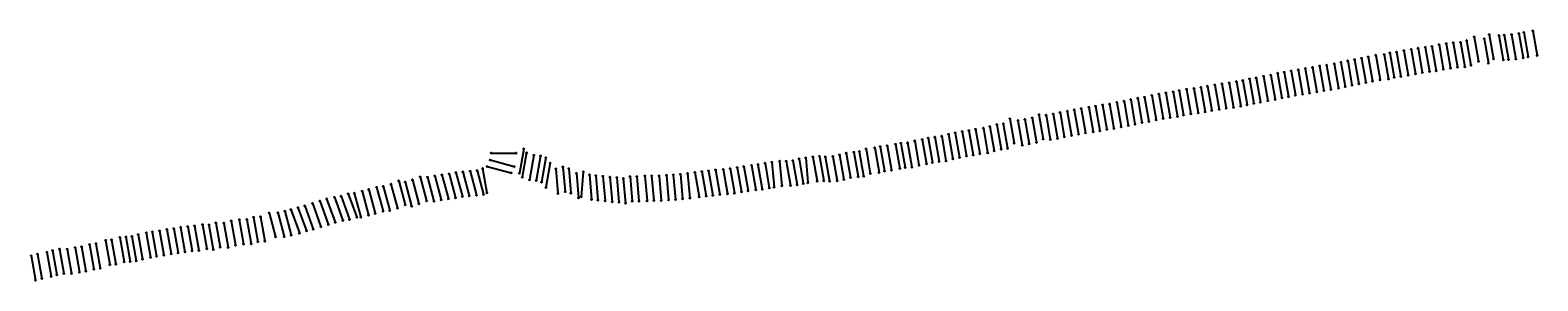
# Model space of a CAD drawing. Extents: x 1015893 to 1228228, y 475107 to 510362.
import ezdxf

# ---------------------------------------------------------------- set-up
doc = ezdxf.new("R2010")
doc.units = 0
doc.header["$MEASUREMENT"] = 0
doc.header["$PDMODE"] = 35
doc.header["$PDSIZE"] = 100
for name, color, linetype in [('LAYER001', 7, 'CONTINUOUS'), ('LAYER002', 7, 'CONTINUOUS'), ('LAYER003', 7, 'CONTINUOUS')]:
    doc.layers.add(name, color=color, linetype=linetype)

msp = doc.modelspace()

# ---------------------------------------------------------------- linework, layer by layer
at = {"layer": 'LAYER001', "color": 1}
for p in [(1221381, 509765), (1222756, 509643), (1223482, 509686), (1224511, 509756), (1225554, 509904), (1226237, 510061), (1227520, 510262), (1209361, 507496), (1210395, 507679), (1211351, 507852), (1212372, 507986), (1213294, 508093), (1214307, 508332), (1215313, 508478), (1216300, 508612), (1217329, 508654), (1218203, 508897), (1219262, 509428), (1220652, 509176), (1197490, 505338), (1198481, 505456), (1199560, 505654), (1200497, 505865), (1201445, 506080), (1202416, 506257), (1203384, 506443), (1204328, 506631), (1205392, 506840), (1206588, 506941), (1207381, 507172), (1208332, 507298), (1218811, 505451), (1219870, 505981), (1221260, 505729), (1221988, 506319), (1223364, 506196), (1224090, 506239), (1225118, 506309), (1226162, 506457), (1226845, 506614), (1228128, 506815), (1185769, 503141), (1186661, 503307), (1187626, 503519), (1188539, 503682), (1189600, 503890), (1190611, 504043), (1191584, 504307), (1192500, 504464), (1193472, 504659), (1194487, 504812), (1195477, 504973), (1196498, 505135), (1204936, 503185), (1206000, 503393), (1207196, 503494), (1207989, 503725), (1208940, 503851), (1209969, 504049), (1211002, 504232), (1211959, 504406), (1212980, 504540), (1213902, 504646), (1214915, 504885), (1215921, 505032), (1216908, 505166), (1217936, 505208), (1173851, 501202), (1174856, 501392), (1175834, 501544), (1176869, 501680), (1177703, 501875), (1178753, 502060), (1179797, 502188), (1180755, 502333), (1181685, 502504), (1182723, 502675), (1183739, 502844), (1184758, 502956), (1193108, 501017), (1194079, 501213), (1195095, 501365), (1196085, 501526), (1197105, 501688), (1198098, 501891), (1199089, 502009), (1200167, 502207), (1201105, 502418), (1202052, 502633), (1203024, 502811), (1203992, 502996), (1161959, 498984), (1162940, 499179), (1163897, 499365), (1164998, 499528), (1165931, 499665), (1166921, 499862), (1167917, 499985), (1168922, 500221), (1169945, 500391), (1170883, 500597), (1171869, 500821), (1172838, 500952), (1182293, 499057), (1183331, 499228), (1184347, 499397), (1185366, 499509), (1186377, 499694), (1187269, 499860), (1188234, 500072), (1189147, 500235), (1190208, 500443), (1191219, 500596), (1192191, 500861), (1151036, 496833), (1152026, 497086), (1152945, 497192), (1153852, 497923), (1155012, 497656), (1155986, 497828), (1157003, 498033), (1157962, 498502), (1158959, 498438), (1159974, 498580), (1160933, 498807), (1169530, 496774), (1170553, 496944), (1171491, 497150), (1172477, 497374), (1173446, 497505), (1174459, 497755), (1175463, 497945), (1176442, 498097), (1177477, 498233), (1178311, 498428), (1179361, 498613), (1180405, 498741), (1181362, 498886), (1140464, 494820), (1141517, 495005), (1142347, 495201), (1143288, 495338), (1144267, 495449), (1145236, 495730), (1146158, 495912), (1147154, 496111), (1148090, 496254), (1149019, 496439), (1150134, 496583), (1158570, 495055), (1159567, 494992), (1160581, 495134), (1161540, 495360), (1162567, 495537), (1163548, 495733), (1164505, 495918), (1165605, 496081), (1166539, 496218), (1167528, 496415), (1168525, 496538), (1080821, 493086), (1084321, 493086), (1085398, 493687), (1085815, 493136), (1086826, 492770), (1087768, 492680), (1126119, 492563), (1127043, 492634), (1127881, 492575), (1128948, 492615), (1129883, 492820), (1130820, 493086), (1131904, 493209), (1132669, 493299), (1133611, 493660), (1134833, 493806), (1135599, 494006), (1136576, 494121), (1137773, 494343), (1138516, 494482), (1139471, 494542), (1147761, 492664), (1148698, 492807), (1149627, 492993), (1150742, 493137), (1151643, 493387), (1152634, 493639), (1153552, 493745), (1154460, 494476), (1155620, 494210), (1156594, 494381), (1157611, 494586), (1076827, 490440), (1077852, 490521), (1078825, 490616), (1079618, 490925), (1080257, 491203), (1080671, 492104), (1084052, 491198), (1088512, 492441), (1089143, 491691), (1089918, 490879), (1090919, 491138), (1091742, 490921), (1093799, 490428), (1110487, 490479), (1111424, 490576), (1112424, 490711), (1113495, 490794), (1114463, 490907), (1115467, 491063), (1116386, 491194), (1117476, 491358), (1118396, 491459), (1119386, 491654), (1120351, 491790), (1121444, 491955), (1122375, 491954), (1123291, 492043), (1124173, 492264), (1125115, 492401), (1136207, 490559), (1137184, 490674), (1138381, 490896), (1139124, 491035), (1140079, 491095), (1141072, 491373), (1142125, 491558), (1142954, 491754), (1143896, 491891), (1144875, 492002), (1145843, 492283), (1146765, 492465), (1065621, 488402), (1066711, 488720), (1067794, 489162), (1068712, 489008), (1069719, 489333), (1070819, 489737), (1071858, 489692), (1072873, 489873), (1073882, 490030), (1074887, 490169), (1075853, 490335), (1083638, 490297), (1084790, 490241), (1085208, 489689), (1086218, 489323), (1087160, 489233), (1087904, 488995), (1092823, 490260), (1094651, 490041), (1095548, 489938), (1096556, 489838), (1097550, 489713), (1098510, 489651), (1099430, 489520), (1100375, 489789), (1101324, 489795), (1102462, 489863), (1103420, 489891), (1104460, 489879), (1105503, 489981), (1106472, 490019), (1107470, 490122), (1108482, 490228), (1109512, 490370), (1120657, 488303), (1121750, 488468), (1122983, 488507), (1123899, 488597), (1124781, 488817), (1125420, 488915), (1126727, 489116), (1127651, 489187), (1128489, 489128), (1129555, 489169), (1130491, 489373), (1131428, 489639), (1132511, 489762), (1133277, 489852), (1134219, 490213), (1135441, 490360), (1056687, 486343), (1057651, 486627), (1058741, 486873), (1059672, 487011), (1060687, 487346), (1061545, 487437), (1062643, 487729), (1063570, 487974), (1064685, 488270), (1071725, 486356), (1072764, 486311), (1073779, 486493), (1074788, 486649), (1075793, 486788), (1076759, 486955), (1077733, 487059), (1078758, 487140), (1079731, 487235), (1080226, 487478), (1088535, 488244), (1090223, 487392), (1091224, 487651), (1092047, 487434), (1093128, 486773), (1093494, 486941), (1094956, 486555), (1095853, 486451), (1096861, 486352), (1097855, 486227), (1098815, 486164), (1100681, 486302), (1101629, 486308), (1102767, 486377), (1103725, 486404), (1104765, 486392), (1105808, 486494), (1106777, 486532), (1107775, 486635), (1108787, 486741), (1110120, 486923), (1111095, 487032), (1112032, 487129), (1113032, 487265), (1114103, 487347), (1115071, 487460), (1116075, 487616), (1116994, 487748), (1118084, 487911), (1119004, 488012), (1119994, 488208), (1047341, 484055), (1048339, 484128), (1049542, 484664), (1050763, 484703), (1051750, 484922), (1052606, 485128), (1053608, 485420), (1054559, 485661), (1055648, 486012), (1061884, 484057), (1062451, 484056), (1063549, 484348), (1064476, 484593), (1065591, 484889), (1066527, 485021), (1067617, 485339), (1068700, 485781), (1069617, 485627), (1070625, 485952), (1099735, 486033), (1033095, 482011), (1034104, 482153), (1035135, 482352), (1036111, 482482), (1037087, 482641), (1038079, 482764), (1039040, 482834), (1040172, 483041), (1041079, 482980), (1042045, 483281), (1043180, 483239), (1044207, 483556), (1045345, 483727), (1046420, 483754), (1054805, 482131), (1055756, 482372), (1056845, 482723), (1057884, 483054), (1058848, 483338), (1059938, 483584), (1060869, 483722), (1022217, 479786), (1023133, 479913), (1024253, 480206), (1025162, 480342), (1026518, 480830), (1027344, 480891), (1028518, 481232), (1029381, 481284), (1030211, 481369), (1031115, 481612), (1032250, 481860), (1042653, 479835), (1043787, 479793), (1044815, 480109), (1045953, 480280), (1047028, 480307), (1047949, 480608), (1048947, 480681), (1050448, 481284), (1051669, 481322), (1052655, 481541), (1053803, 481839), (1016022, 478654), (1016939, 478875), (1018255, 479149), (1019040, 479388), (1020034, 479580), (1021117, 479571), (1029125, 477785), (1029989, 477837), (1030819, 477922), (1031723, 478165), (1032857, 478413), (1033703, 478564), (1034712, 478706), (1035743, 478905), (1036719, 479035), (1037695, 479194), (1038687, 479318), (1039648, 479387), (1040780, 479595), (1041687, 479534), (1018862, 475702), (1019648, 475941), (1020641, 476133), (1021724, 476124), (1022825, 476339), (1023741, 476466), (1024860, 476759), (1025769, 476895), (1027126, 477384), (1027952, 477444), (1016629, 475207), (1017547, 475428)]:
    msp.add_point(p, dxfattribs=at)
at = {"layer": 'LAYER003', "color": 1, "linetype": 'Continuous'}
for p, q in [((1221381, 509765), (1221988, 506319)), ((1222756, 509643), (1223364, 506196)), ((1223482, 509686), (1224090, 506239)), ((1224511, 509756), (1225118, 506309)), ((1225554, 509904), (1226162, 506457)), ((1226237, 510061), (1226845, 506614)), ((1227520, 510262), (1228128, 506815)), ((1209361, 507496), (1209969, 504049)), ((1210395, 507679), (1211002, 504232)), ((1211351, 507852), (1211959, 504406)), ((1212372, 507986), (1212980, 504540)), ((1213294, 508093), (1213902, 504646)), ((1214307, 508332), (1214915, 504885)), ((1215313, 508478), (1215921, 505032)), ((1216300, 508612), (1216908, 505166)), ((1217329, 508654), (1217936, 505208)), ((1218203, 508897), (1218811, 505451)), ((1219262, 509428), (1219870, 505981)), ((1220652, 509176), (1221260, 505729)), ((1198481, 505456), (1199089, 502009)), ((1199560, 505654), (1200167, 502207)), ((1200497, 505865), (1201105, 502418)), ((1201445, 506080), (1202052, 502633)), ((1202416, 506257), (1203024, 502811)), ((1203384, 506443), (1203992, 502996)), ((1204328, 506631), (1204936, 503185)), ((1205392, 506840), (1206000, 503393)), ((1206588, 506941), (1207196, 503494)), ((1207381, 507172), (1207989, 503725)), ((1208332, 507298), (1208940, 503851)), ((1186661, 503307), (1187269, 499860)), ((1187626, 503519), (1188234, 500072)), ((1188539, 503682), (1189147, 500235)), ((1189600, 503890), (1190208, 500443)), ((1190611, 504043), (1191219, 500596)), ((1191584, 504307), (1192191, 500861)), ((1192500, 504464), (1193108, 501017)), ((1193472, 504659), (1194079, 501213)), ((1194487, 504812), (1195095, 501365)), ((1195477, 504973), (1196085, 501526)), ((1196498, 505135), (1197105, 501688)), ((1197490, 505338), (1198098, 501891)), ((1173851, 501202), (1174459, 497755)), ((1174856, 501392), (1175463, 497945)), ((1175834, 501544), (1176442, 498097)), ((1176869, 501680), (1177477, 498233)), ((1177703, 501875), (1178311, 498428)), ((1178753, 502060), (1179361, 498613)), ((1179797, 502188), (1180405, 498741)), ((1180755, 502333), (1181362, 498886)), ((1181685, 502504), (1182293, 499057)), ((1182723, 502675), (1183331, 499228)), ((1183739, 502844), (1184347, 499397)), ((1184758, 502956), (1185366, 499509)), ((1185769, 503141), (1186377, 499694)), ((1162940, 499179), (1163548, 495733)), ((1163897, 499365), (1164505, 495918)), ((1164998, 499528), (1165605, 496081)), ((1165931, 499665), (1166539, 496218)), ((1166921, 499862), (1167528, 496415)), ((1167917, 499985), (1168525, 496538)), ((1168922, 500221), (1169530, 496774)), ((1169945, 500391), (1170553, 496944)), ((1170883, 500597), (1171491, 497150)), ((1171869, 500821), (1172477, 497374)), ((1172838, 500952), (1173446, 497505)), ((1152026, 497086), (1152634, 493639)), ((1152945, 497192), (1153552, 493745)), ((1153852, 497923), (1154460, 494476)), ((1155012, 497656), (1155620, 494210)), ((1155986, 497828), (1156594, 494381)), ((1157003, 498033), (1157611, 494586)), ((1157962, 498502), (1158570, 495055)), ((1158959, 498438), (1159567, 494992)), ((1159974, 498580), (1160581, 495134)), ((1160933, 498807), (1161540, 495360)), ((1161959, 498984), (1162567, 495537)), ((1140464, 494820), (1141072, 491373)), ((1141517, 495005), (1142125, 491558)), ((1142347, 495201), (1142954, 491754)), ((1143288, 495338), (1143896, 491891)), ((1144267, 495449), (1144875, 492002)), ((1145236, 495730), (1145843, 492283)), ((1146158, 495912), (1146765, 492465)), ((1147154, 496111), (1147761, 492664)), ((1148090, 496254), (1148698, 492807)), ((1149019, 496439), (1149627, 492993)), ((1150134, 496583), (1150742, 493137)), ((1151036, 496833), (1151643, 493387)), ((1080821, 493086), (1084321, 493086)), ((1085398, 493687), (1084790, 490241)), ((1085815, 493136), (1085208, 489689)), ((1086826, 492770), (1086218, 489323)), ((1087768, 492680), (1087160, 489233)), ((1127043, 492634), (1127651, 489187)), ((1129883, 492820), (1130491, 489373)), ((1130820, 493086), (1131428, 489639)), ((1131904, 493209), (1132511, 489762)), ((1132669, 493299), (1133277, 489852)), ((1133611, 493660), (1134219, 490213)), ((1134833, 493806), (1135441, 490360)), ((1135599, 494006), (1136207, 490559)), ((1136576, 494121), (1137184, 490674)), ((1137773, 494343), (1138381, 490896)), ((1138516, 494482), (1139124, 491035)), ((1139471, 494542), (1140079, 491095)), ((1077852, 490521), (1078758, 487140)), ((1078825, 490616), (1079731, 487235)), ((1079618, 490925), (1080226, 487478)), ((1080257, 491203), (1083638, 490297)), ((1080671, 492104), (1084052, 491198)), ((1088512, 492441), (1087904, 488995)), ((1089143, 491691), (1088535, 488244)), ((1089918, 490879), (1090223, 487392)), ((1090919, 491138), (1091224, 487651)), ((1091742, 490921), (1092047, 487434)), ((1111424, 490576), (1112032, 487129)), ((1112424, 490711), (1113032, 487265)), ((1113495, 490794), (1114103, 487347)), ((1114463, 490907), (1115071, 487460)), ((1115467, 491063), (1116075, 487616)), ((1116386, 491194), (1116994, 487748)), ((1117476, 491358), (1118084, 487911)), ((1118396, 491459), (1119004, 488012)), ((1119386, 491654), (1119994, 488208)), ((1120351, 491790), (1120657, 488303)), ((1121444, 491955), (1121750, 488468)), ((1122375, 491954), (1122983, 488507)), ((1123291, 492043), (1123899, 488597)), ((1124173, 492264), (1124781, 488817)), ((1125115, 492401), (1125420, 488915)), ((1126119, 492563), (1126727, 489116)), ((1127881, 492575), (1128489, 489128)), ((1128948, 492615), (1129555, 489169)), ((1065621, 488402), (1066527, 485021)), ((1066711, 488720), (1067617, 485339)), ((1067794, 489162), (1068700, 485781)), ((1068712, 489008), (1069617, 485627)), ((1069719, 489333), (1070625, 485952)), ((1070819, 489737), (1071725, 486356)), ((1071858, 489692), (1072764, 486311)), ((1072873, 489873), (1073779, 486493)), ((1073882, 490030), (1074788, 486649)), ((1074887, 490169), (1075793, 486788)), ((1075853, 490335), (1076759, 486955)), ((1076827, 490440), (1077733, 487059)), ((1092823, 490260), (1093128, 486773)), ((1093799, 490428), (1093494, 486941)), ((1094651, 490041), (1094956, 486555)), ((1095548, 489938), (1095853, 486451)), ((1096556, 489838), (1096861, 486352)), ((1097550, 489713), (1097855, 486227)), ((1098510, 489651), (1098815, 486164)), ((1099430, 489520), (1099735, 486033)), ((1100375, 489789), (1100681, 486302)), ((1101324, 489795), (1101629, 486308)), ((1102462, 489863), (1102767, 486377)), ((1103420, 489891), (1103725, 486404)), ((1104460, 489879), (1104765, 486392)), ((1105503, 489981), (1105808, 486494)), ((1106472, 490019), (1106777, 486532)), ((1107470, 490122), (1107775, 486635)), ((1108482, 490228), (1108787, 486741)), ((1109512, 490370), (1110120, 486923)), ((1110487, 490479), (1111095, 487032)), ((1056687, 486343), (1057884, 483054)), ((1057651, 486627), (1058848, 483338)), ((1058741, 486873), (1059938, 483584)), ((1059672, 487011), (1060869, 483722)), ((1060687, 487346), (1061884, 484057)), ((1061545, 487437), (1062451, 484056)), ((1062643, 487729), (1063549, 484348)), ((1063570, 487974), (1064476, 484593)), ((1064685, 488270), (1065591, 484889)), ((1048339, 484128), (1048947, 480681)), ((1049542, 484664), (1050448, 481284)), ((1050763, 484703), (1051669, 481322)), ((1051750, 484922), (1052655, 481541)), ((1052606, 485128), (1053803, 481839)), ((1053608, 485420), (1054805, 482131)), ((1054559, 485661), (1055756, 482372)), ((1055648, 486012), (1056845, 482723)), ((1033095, 482011), (1033703, 478564)), ((1034104, 482153), (1034712, 478706)), ((1035135, 482352), (1035743, 478905)), ((1036111, 482482), (1036719, 479035)), ((1037087, 482641), (1037695, 479194)), ((1038079, 482764), (1038687, 479318)), ((1039040, 482834), (1039648, 479387)), ((1040172, 483041), (1040780, 479595)), ((1041079, 482980), (1041687, 479534)), ((1042045, 483281), (1042653, 479835)), ((1043180, 483239), (1043787, 479793)), ((1044207, 483556), (1044815, 480109)), ((1045345, 483727), (1045953, 480280)), ((1046420, 483754), (1047028, 480307)), ((1047341, 484055), (1047949, 480608)), ((1023133, 479913), (1023741, 476466)), ((1024253, 480206), (1024860, 476759)), ((1025162, 480342), (1025769, 476895)), ((1026518, 480830), (1027126, 477384)), ((1027344, 480891), (1027952, 477444)), ((1028518, 481232), (1029125, 477785)), ((1029381, 481284), (1029989, 477837)), ((1030211, 481369), (1030819, 477922)), ((1031115, 481612), (1031723, 478165)), ((1032250, 481860), (1032857, 478413)), ((1016022, 478654), (1016629, 475207)), ((1016939, 478875), (1017547, 475428)), ((1018255, 479149), (1018862, 475702)), ((1019040, 479388), (1019648, 475941)), ((1020034, 479580), (1020641, 476133)), ((1021117, 479571), (1021724, 476125)), ((1022217, 479786), (1022825, 476339))]:
    msp.add_line(p, q, dxfattribs=at)
at = {"layer": 'LAYER003', "color": 1}
for p in [(1221381, 509765), (1222756, 509643), (1223482, 509686), (1224511, 509756), (1225554, 509904), (1226237, 510061), (1227520, 510262), (1209361, 507496), (1210395, 507679), (1211351, 507852), (1212372, 507986), (1213294, 508093), (1214307, 508332), (1215313, 508478), (1216300, 508612), (1217329, 508654), (1218203, 508897), (1219262, 509428), (1220652, 509176), (1197490, 505338), (1198481, 505456), (1199560, 505654), (1200497, 505865), (1201445, 506080), (1202416, 506257), (1203384, 506443), (1204328, 506631), (1205392, 506840), (1206588, 506941), (1207381, 507172), (1208332, 507298), (1218811, 505451), (1219870, 505981), (1221260, 505729), (1221988, 506319), (1223364, 506196), (1224090, 506239), (1225118, 506309), (1226162, 506457), (1226845, 506614), (1228128, 506815), (1185769, 503141), (1186661, 503307), (1187626, 503519), (1188539, 503682), (1189600, 503890), (1190611, 504043), (1191584, 504307), (1192500, 504464), (1193472, 504659), (1194487, 504812), (1195477, 504973), (1196498, 505135), (1204936, 503185), (1206000, 503393), (1207196, 503494), (1207989, 503725), (1208940, 503851), (1209969, 504049), (1211002, 504232), (1211959, 504406), (1212980, 504540), (1213902, 504646), (1214915, 504885), (1215921, 505032), (1216908, 505166), (1217936, 505208), (1173851, 501202), (1174856, 501392), (1175834, 501544), (1176869, 501680), (1177703, 501875), (1178753, 502060), (1179797, 502188), (1180755, 502333), (1181685, 502504), (1182723, 502675), (1183739, 502844), (1184758, 502956), (1193108, 501017), (1194079, 501213), (1195095, 501365), (1196085, 501526), (1197105, 501688), (1198098, 501891), (1199089, 502009), (1200167, 502207), (1201105, 502418), (1202052, 502633), (1203024, 502811), (1203992, 502996), (1161959, 498984), (1162940, 499179), (1163897, 499365), (1164998, 499528), (1165931, 499665), (1166921, 499862), (1167917, 499985), (1168922, 500221), (1169945, 500391), (1170883, 500597), (1171869, 500821), (1172838, 500952), (1182293, 499057), (1183331, 499228), (1184347, 499397), (1185366, 499509), (1186377, 499694), (1187269, 499860), (1188234, 500072), (1189147, 500235), (1190208, 500443), (1191219, 500596), (1192191, 500861), (1151036, 496833), (1152026, 497086), (1152945, 497192), (1153852, 497923), (1155012, 497656), (1155986, 497828), (1157003, 498033), (1157962, 498502), (1158959, 498438), (1159974, 498580), (1160933, 498807), (1169530, 496774), (1170553, 496944), (1171491, 497150), (1172477, 497374), (1173446, 497505), (1174459, 497755), (1175463, 497945), (1176442, 498097), (1177477, 498233), (1178311, 498428), (1179361, 498613), (1180405, 498741), (1181362, 498886), (1140464, 494820), (1141517, 495005), (1142347, 495201), (1143288, 495338), (1144267, 495449), (1145236, 495730), (1146158, 495912), (1147154, 496111), (1148090, 496254), (1149019, 496439), (1150134, 496583), (1158570, 495055), (1159567, 494992), (1160581, 495134), (1161540, 495360), (1162567, 495537), (1163548, 495733), (1164505, 495918), (1165605, 496081), (1166539, 496218), (1167528, 496415), (1168525, 496538), (1080821, 493086), (1084321, 493086), (1085398, 493687), (1085815, 493136), (1086826, 492770), (1087768, 492680), (1126119, 492563), (1127043, 492634), (1127881, 492575), (1128948, 492615), (1129883, 492820), (1130820, 493086), (1131904, 493209), (1132669, 493299), (1133611, 493660), (1134833, 493806), (1135599, 494006), (1136576, 494121), (1137773, 494343), (1138516, 494482), (1139471, 494542), (1147761, 492664), (1148698, 492807), (1149627, 492993), (1150742, 493137), (1151643, 493387), (1152634, 493639), (1153552, 493745), (1154460, 494476), (1155620, 494210), (1156594, 494381), (1157611, 494586), (1076827, 490440), (1077852, 490521), (1078825, 490616), (1079618, 490925), (1080257, 491203), (1080671, 492104), (1084052, 491198), (1088512, 492441), (1089143, 491691), (1089918, 490879), (1090919, 491138), (1091742, 490921), (1093799, 490428), (1110487, 490479), (1111424, 490576), (1112424, 490711), (1113495, 490794), (1114463, 490907), (1115467, 491063), (1116386, 491194), (1117476, 491358), (1118396, 491459), (1119386, 491654), (1120351, 491790), (1121444, 491955), (1122375, 491954), (1123291, 492043), (1124173, 492264), (1125115, 492401), (1136207, 490559), (1137184, 490674), (1138381, 490896), (1139124, 491035), (1140079, 491095), (1141072, 491373), (1142125, 491558), (1142954, 491754), (1143896, 491891), (1144875, 492002), (1145843, 492283), (1146765, 492465), (1065621, 488402), (1066711, 488720), (1067794, 489162), (1068712, 489008), (1069719, 489333), (1070819, 489737), (1071858, 489692), (1072873, 489873), (1073882, 490030), (1074887, 490169), (1075853, 490335), (1083638, 490297), (1084790, 490241), (1085208, 489689), (1086218, 489323), (1087160, 489233), (1087904, 488995), (1092823, 490260), (1094651, 490041), (1095548, 489938), (1096556, 489838), (1097550, 489713), (1098510, 489651), (1099430, 489520), (1100375, 489789), (1101324, 489795), (1102462, 489863), (1103420, 489891), (1104460, 489879), (1105503, 489981), (1106472, 490019), (1107470, 490122), (1108482, 490228), (1109512, 490370), (1120657, 488303), (1121750, 488468), (1122983, 488507), (1123899, 488597), (1124781, 488817), (1125420, 488915), (1126727, 489116), (1127651, 489187), (1128489, 489128), (1129555, 489169), (1130491, 489373), (1131428, 489639), (1132511, 489762), (1133277, 489852), (1134219, 490213), (1135441, 490360), (1056687, 486343), (1057651, 486627), (1058741, 486873), (1059672, 487011), (1060687, 487346), (1061545, 487437), (1062643, 487729), (1063570, 487974), (1064685, 488270), (1071725, 486356), (1072764, 486311), (1073779, 486493), (1074788, 486649), (1075793, 486788), (1076759, 486955), (1077733, 487059), (1078758, 487140), (1079731, 487235), (1080226, 487478), (1088535, 488244), (1090223, 487392), (1091224, 487651), (1092047, 487434), (1093128, 486773), (1093494, 486941), (1094956, 486555), (1095853, 486451), (1096861, 486352), (1097855, 486227), (1098815, 486164), (1100681, 486302), (1101629, 486308), (1102767, 486377), (1103725, 486404), (1104765, 486392), (1105808, 486494), (1106777, 486532), (1107775, 486635), (1108787, 486741), (1110120, 486923), (1111095, 487032), (1112032, 487129), (1113032, 487265), (1114103, 487347), (1115071, 487460), (1116075, 487616), (1116994, 487748), (1118084, 487911), (1119004, 488012), (1119994, 488208), (1047341, 484055), (1048339, 484128), (1049542, 484664), (1050763, 484703), (1051750, 484922), (1052606, 485128), (1053608, 485420), (1054559, 485661), (1055648, 486012), (1061884, 484057), (1062451, 484056), (1063549, 484348), (1064476, 484593), (1065591, 484889), (1066527, 485021), (1067617, 485339), (1068700, 485781), (1069617, 485627), (1070625, 485952), (1099735, 486033), (1033095, 482011), (1034104, 482153), (1035135, 482352), (1036111, 482482), (1037087, 482641), (1038079, 482764), (1039040, 482834), (1040172, 483041), (1041079, 482980), (1042045, 483281), (1043180, 483239), (1044207, 483556), (1045345, 483727), (1046420, 483754), (1054805, 482131), (1055756, 482372), (1056845, 482723), (1057884, 483054), (1058848, 483338), (1059938, 483584), (1060869, 483722), (1022217, 479786), (1023133, 479913), (1024253, 480206), (1025162, 480342), (1026518, 480830), (1027344, 480891), (1028518, 481232), (1029381, 481284), (1030211, 481369), (1031115, 481612), (1032250, 481860), (1042653, 479835), (1043787, 479793), (1044815, 480109), (1045953, 480280), (1047028, 480307), (1047949, 480608), (1048947, 480681), (1050448, 481284), (1051669, 481322), (1052655, 481541), (1053803, 481839), (1016022, 478654), (1016939, 478875), (1018255, 479149), (1019040, 479388), (1020034, 479580), (1021117, 479571), (1029125, 477785), (1029989, 477837), (1030819, 477922), (1031723, 478165), (1032857, 478413), (1033703, 478564), (1034712, 478706), (1035743, 478905), (1036719, 479035), (1037695, 479194), (1038687, 479318), (1039648, 479387), (1040780, 479595), (1041687, 479534), (1018862, 475702), (1019648, 475941), (1020641, 476133), (1021724, 476124), (1022825, 476339), (1023741, 476466), (1024860, 476759), (1025769, 476895), (1027126, 477384), (1027952, 477444), (1016629, 475207), (1017547, 475428)]:
    msp.add_point(p, dxfattribs=at)

# ---------------------------------------------------------------- texts
at = {"layer": 'LAYER002', "color": 1}
for s, p in [('R208 95  6.04', (1221251, 509755)), ('R209 77  7.78', (1222626, 509633)), ('R210 95  7.03', (1223352, 509676)), ('R211 95  7.63', (1224381, 509746)), ('R212 95  5.83', (1225424, 509894)), ('R213 98 14.73', (1226107, 510051)), ('R214 95  4.82', (1227390, 510252)), ('R196 73  9.86', (1209231, 507486)), ('R197 73  7.76', (1210265, 507669)), ('R198 95  8.66', (1211221, 507842)), ('R199 81 13.46', (1212242, 507976)), ('R200 98 13.56', (1213164, 508083)), ('R201 95  8.05', (1214177, 508322)), ('R202 95  6.45', (1215183, 508468)), ('R203 95 10.05', (1216170, 508602)), ('R204 98 10.89', (1217199, 508644)), ('R205 98  9.19', (1218073, 508887)), ('R206 98  4.10', (1219132, 509418)), ('R207 95 10.14', (1220522, 509165)), ('R185 95 20.27', (1198351, 505446)), ('R186 95  7.97', (1199430, 505644)), ('R187 95  7.47', (1200367, 505855)), ('R188 95 17.37', (1201315, 506070)), ('R189 95  7.57', (1202286, 506247)), ('R190 95 10.07', (1203254, 506433)), ('R191 81 14.57', (1204198, 506621)), ('R192 95  9.67', (1205262, 506830)), ('R193 95  5.66', (1206458, 506931)), ('R194 98  6.40', (1207251, 507162)), ('R195 95  9.16', (1208202, 507288)), ('BLS', (1218781, 505441)), ('BLS', (1219840, 505971)), ('BLS', (1221230, 505719)), ('BLS', (1221958, 506309)), ('BLS', (1223334, 506186)), ('BLS', (1224060, 506229)), ('BLS', (1225088, 506299)), ('BLS', (1226132, 506447)), ('BLS', (1226815, 506604)), ('BLS', (1228098, 506805)), ('R173 95 10.27', (1186531, 503297)), ('R174 95 11.07', (1187496, 503509)), ('R175 95  6.27', (1188409, 503672)), ('R176 95  6.27', (1189470, 503880)), ('R177 98 10.45', (1190481, 504033)), ('R178 95  9.47', (1191454, 504297)), ('R179 95  5.77', (1192370, 504454)), ('R180 95  6.47', (1193342, 504649)), ('R181 95 17.97', (1194357, 504801)), ('R182 95  7.17', (1195347, 504963)), ('R183 95  8.17', (1196368, 505125)), ('R184 95  9.87', (1197360, 505328)), ('BLS', (1205970, 503383)), ('BLS', (1207166, 503484)), ('BLS', (1207959, 503715)), ('BLS', (1208910, 503841)), ('BLS', (1209939, 504039)), ('BLS', (1210972, 504222)), ('BLS', (1211929, 504396)), ('BLS', (1212950, 504529)), ('BLS', (1213872, 504636)), ('BLS', (1214885, 504875)), ('BLS', (1215891, 505022)), ('BLS', (1216878, 505155)), ('BLS', (1217906, 505198)), ('R160 95  9.67', (1173721, 501192)), ('R161 73 10.37', (1174726, 501382)), ('R162 95  9.37', (1175704, 501534)), ('R163 95  7.97', (1176739, 501670)), ('R164 73 15.37', (1177573, 501865)), ('R165 98 11.37', (1178623, 502050)), ('R166 95  9.37', (1179667, 502178)), ('R167 95  9.87', (1180625, 502323)), ('R168 95  7.17', (1181555, 502494)), ('R169 95  6.97', (1182593, 502665)), ('R170 98 13.72', (1183609, 502834)), ('R171 95  6.57', (1184628, 502946)), ('R172 95  7.97', (1185639, 503131)), ('BLS', (1194049, 501202)), ('BLS', (1195065, 501355)), ('BLS', (1196055, 501516)), ('BLS', (1197075, 501678)), ('BLS', (1198068, 501881)), ('BLS', (1199059, 501999)), ('BLS', (1200137, 502197)), ('BLS', (1201075, 502408)), ('BLS', (1202022, 502623)), ('BLS', (1202994, 502801)), ('BLS', (1203962, 502986)), ('BLS', (1204906, 503175)), ('R149 95  8.78', (1162810, 499169)), ('R150 81 13.07', (1163767, 499355)), ('R151 95 16.77', (1164868, 499517)), ('R152 95 18.47', (1165801, 499655)), ('R153 73 13.77', (1166790, 499852)), ('R154 95 13.37', (1167787, 499975)), ('R155 95  7.67', (1168792, 500211)), ('R156 95 10.57', (1169815, 500381)), ('R157 95  7.07', (1170753, 500587)), ('R158 95  9.37', (1171739, 500811)), ('R159 95  6.37', (1172708, 500942)), ('BLS', (1182263, 499047)), ('BLS', (1183301, 499218)), ('BLS', (1184317, 499387)), ('BLS', (1185335, 499499)), ('BLS', (1186347, 499684)), ('BLS', (1187239, 499850)), ('BLS', (1188204, 500062)), ('BLS', (1189117, 500225)), ('BLS', (1190178, 500433)), ('BLS', (1191189, 500586)), ('BLS', (1192161, 500851)), ('BLS', (1193078, 501007)), ('R138 83  8.99', (1151896, 497076)), ('R139 95 11.89', (1152815, 497182)), ('R140 95  4.69', (1153722, 497913)), ('R141 95 14.59', (1154882, 497646)), ('R142 95 10.89', (1155856, 497818)), ('R143 95 19.68', (1156873, 498023)), ('R144 95 14.48', (1157832, 498492)), ('R145 81 13.08', (1158829, 498428)), ('R146 98 16.50', (1159844, 498570)), ('R147 73 12.88', (1160803, 498797)), ('R148 73  8.68', (1161829, 498974)), ('BLS', (1170523, 496934)), ('BLS', (1171461, 497140)), ('BLS', (1172447, 497364)), ('BLS', (1173416, 497495)), ('BLS', (1174429, 497745)), ('BLS', (1175433, 497935)), ('BLS', (1176412, 498087)), ('BLS', (1177447, 498223)), ('BLS', (1178281, 498418)), ('BLS', (1179331, 498603)), ('BLS', (1180375, 498731)), ('BLS', (1181332, 498876)), ('R126 98  8.98', (1140334, 494810)), ('R127 81  7.21', (1141387, 494995)), ('R128 95  8.51', (1142216, 495191)), ('R129 95  7.71', (1143158, 495328)), ('R130 95  9.21', (1144137, 495439)), ('R131 95  7.30', (1145106, 495720)), ('R132 95  8.40', (1146028, 495902)), ('R133 95  8.10', (1147024, 496101)), ('R134 81  7.50', (1147960, 496244)), ('R135 73  5.70', (1148889, 496429)), ('R136 81 10.49', (1150004, 496573)), ('R137 95  7.09', (1150906, 496823)), ('BLS', (1158540, 495045)), ('BLS', (1159537, 494982)), ('BLS', (1160551, 495124)), ('BLS', (1161510, 495350)), ('BLS', (1162537, 495527)), ('BLS', (1163518, 495722)), ('BLS', (1164475, 495908)), ('BLS', (1165575, 496071)), ('BLS', (1166509, 496208)), ('BLS', (1167498, 496405)), ('BLS', (1168495, 496528)), ('BLS', (1169500, 496764)), ('R067 83  9.65', (1080691, 493076)), ('BLS', (1084291, 493076)), ('R068 73 11.46', (1085268, 493677)), ('R069 73  5.06', (1085685, 493126)), ('R070 81  5.66', (1086696, 492760)), ('R071 73 14.56', (1087638, 492670)), ('R112 98  8.17', (1126913, 492624)), ('R115 81 16.23', (1129753, 492810)), ('R116 95  6.83', (1130690, 493076)), ('R117 81 13.33', (1131774, 493199)), ('R118 81 12.63', (1132539, 493289)), ('R119 95 18.53', (1133481, 493650)), ('R120 95 11.73', (1134703, 493796)), ('R121 95 15.23', (1135469, 493996)), ('R122 95 10.12', (1136446, 494111)), ('R123 95 12.42', (1137643, 494333)), ('R124 98  7.99', (1138386, 494472)), ('R125 95 11.62', (1139341, 494532)), ('BLS', (1147731, 492654)), ('BLS', (1148668, 492797)), ('BLS', (1149597, 492982)), ('BLS', (1150712, 493127)), ('BLS', (1151613, 493377)), ('BLS', (1152604, 493629)), ('BLS', (1153522, 493735)), ('BLS', (1154430, 494466)), ('BLS', (1155590, 494199)), ('BLS', (1156564, 494371)), ('BLS', (1157581, 494576)), ('R062 81  5.94', (1077722, 490511)), ('R063 81  7.44', (1078695, 490606)), ('R064 81  5.45', (1079488, 490915)), ('R065 81  6.45', (1080127, 491193)), ('R066 81  8.25', (1080541, 492094)), ('BLS', (1084022, 491188)), ('R072 73 14.46', (1088382, 492431)), ('R073 73 15.26', (1089013, 491681)), ('R074 73  9.56', (1089788, 490869)), ('R075 81  4.66', (1090789, 491128)), ('R076 81  7.76', (1091612, 490911)), ('R096 95  4.85', (1111294, 490566)), ('R097 95  3.95', (1112294, 490701)), ('R098 95  4.55', (1113365, 490784)), ('R099 95  5.25', (1114333, 490897)), ('R100 95  5.25', (1115337, 491053)), ('R101 95  5.65', (1116256, 491184)), ('R102 95  6.14', (1117346, 491348)), ('R103 81  6.14', (1118266, 491449)), ('R104 81  4.64', (1119256, 491644)), ('R105 95  4.64', (1120221, 491780)), ('R106 95  4.14', (1121314, 491945)), ('R107 73  4.74', (1122245, 491944)), ('R108 98  5.41', (1123161, 492033)), ('R109 98  7.04', (1124043, 492254)), ('R110 81  6.84', (1124985, 492391)), ('R111 98  5.47', (1125989, 492553)), ('R113 95  8.64', (1127751, 492565)), ('R114 73 10.64', (1128818, 492605)), ('BLS', (1136177, 490549)), ('BLS', (1137154, 490664)), ('BLS', (1138351, 490886)), ('BLS', (1139094, 491025)), ('BLS', (1140049, 491085)), ('BLS', (1141042, 491363)), ('BLS', (1142095, 491548)), ('BLS', (1142924, 491744)), ('BLS', (1143866, 491881)), ('BLS', (1144845, 491992)), ('BLS', (1145813, 492273)), ('BLS', (1146735, 492455)), ('R050 81 12.64', (1065491, 488392)), ('R051 81 13.04', (1066581, 488710)), ('R052 81  8.14', (1067664, 489152)), ('R053 96 11.63', (1068582, 488998)), ('R054 96  7.53', (1069589, 489323)), ('R055 83  6.03', (1070689, 489727)), ('R056 81  7.53', (1071728, 489682)), ('R057 81  6.84', (1072743, 489863)), ('R058 96 10.54', (1073752, 490020)), ('R059 81  5.74', (1074757, 490159)), ('R060 81  6.04', (1075723, 490325)), ('R061 84  8.14', (1076697, 490430)), ('BLS', (1083608, 490287)), ('BLS', (1084760, 490231)), ('BLS', (1085178, 489679)), ('BLS', (1086188, 489313)), ('BLS', (1087130, 489223)), ('BLS', (1087874, 488985)), ('R077 73  9.36', (1092693, 490250)), ('R078 81 10.36', (1093669, 490418)), ('R079 81 15.86', (1094521, 490031)), ('R080 81 14.06', (1095418, 489928)), ('R081 81  7.76', (1096426, 489828)), ('R082 81  4.76', (1097420, 489703)), ('R083 81 12.86', (1098380, 489641)), ('R084 73  8.16', (1099300, 489510)), ('R085 81  5.46', (1100245, 489779)), ('R086 81  4.76', (1101194, 489785)), ('R087 95  5.86', (1102332, 489853)), ('R088 95  6.76', (1103290, 489881)), ('R089 81  5.06', (1104330, 489869)), ('R090 95 10.85', (1105373, 489971)), ('R091 81  5.05', (1106342, 490008)), ('R092 81  6.05', (1107340, 490112)), ('R093 81  5.95', (1108352, 490218)), ('R094 95  6.75', (1109382, 490360)), ('R095 95  5.55', (1110357, 490469)), ('BLS', (1121719, 488458)), ('BLS', (1122953, 488497)), ('BLS', (1123869, 488587)), ('BLS', (1124751, 488807)), ('BLS', (1125390, 488905)), ('BLS', (1126697, 489106)), ('BLS', (1127621, 489177)), ('BLS', (1128459, 489118)), ('BLS', (1129525, 489159)), ('BLS', (1130460, 489363)), ('BLS', (1131398, 489629)), ('BLS', (1132481, 489752)), ('BLS', (1133247, 489842)), ('BLS', (1134189, 490203)), ('BLS', (1135410, 490349)), ('R041 81 11.47', (1056557, 486333)), ('R042 81  8.07', (1057521, 486617)), ('R043 81  8.76', (1058611, 486863)), ('R044 96 11.66', (1059542, 487001)), ('R045 96  5.46', (1060557, 487336)), ('R046 83 13.05', (1061415, 487427)), ('R047 81 10.95', (1062513, 487719)), ('R048 96  6.85', (1063440, 487964)), ('R049 96  7.25', (1064555, 488260)), ('BLS', (1071695, 486346)), ('BLS', (1072734, 486301)), ('BLS', (1073749, 486483)), ('BLS', (1074758, 486639)), ('BLS', (1075763, 486778)), ('BLS', (1076729, 486945)), ('BLS', (1077703, 487049)), ('BLS', (1078728, 487130)), ('BLS', (1079701, 487225)), ('BLS', (1080196, 487468)), ('BLS', (1088505, 488234)), ('BLS', (1090193, 487382)), ('BLS', (1091194, 487641)), ('BLS', (1092017, 487424)), ('BLS', (1093098, 486763)), ('BLS', (1093464, 486931)), ('BLS', (1094926, 486545)), ('BLS', (1095823, 486441)), ('BLS', (1096831, 486342)), ('BLS', (1100651, 486292)), ('BLS', (1101599, 486298)), ('BLS', (1102737, 486367)), ('BLS', (1103695, 486394)), ('BLS', (1104735, 486382)), ('BLS', (1105778, 486484)), ('BLS', (1106747, 486522)), ('BLS', (1107745, 486625)), ('BLS', (1108757, 486731)), ('BLS', (1110090, 486913)), ('BLS', (1111065, 487022)), ('BLS', (1112001, 487119)), ('BLS', (1113002, 487255)), ('BLS', (1114073, 487337)), ('BLS', (1115041, 487450)), ('BLS', (1116045, 487606)), ('BLS', (1116964, 487737)), ('BLS', (1118054, 487901)), ('BLS', (1118974, 488002)), ('BLS', (1119964, 488198)), ('BLS', (1120627, 488293)), ('R033 73 20.09', (1048209, 484118)), ('R034 81 12.59', (1049412, 484654)), ('R035 95  7.48', (1050633, 484693)), ('R036 81  7.18', (1051620, 484912)), ('R037 81  7.18', (1052476, 485118)), ('R038 81 12.88', (1053478, 485410)), ('R039 81  8.07', (1054429, 485651)), ('R040 81 13.47', (1055518, 486002)), ('BLS', (1063519, 484338)), ('BLS', (1064446, 484583)), ('BLS', (1065561, 484879)), ('BLS', (1066497, 485011)), ('BLS', (1067587, 485329)), ('BLS', (1068670, 485771)), ('BLS', (1069587, 485617)), ('BLS', (1070595, 485942)), ('BLS', (1097825, 486217)), ('BLS', (1098785, 486154)), ('BLS', (1099705, 486023)), ('R018 73 18.43', (1032965, 482001)), ('R019 73 19.13', (1033974, 482143)), ('R020 96 10.63', (1035005, 482342)), ('R021 81 21.73', (1035981, 482472)), ('R022 81 12.62', (1036957, 482631)), ('R023 84 12.12', (1037949, 482754)), ('R024 81 16.82', (1038910, 482824)), ('R025 73 11.81', (1040042, 483031)), ('R026 96 13.21', (1040949, 482970)), ('R027 73 12.31', (1041915, 483271)), ('R028 95 16.41', (1043050, 483229)), ('R029 73 18.50', (1044077, 483546)), ('R030 84 14.00', (1045215, 483717)), ('R031 96 15.40', (1046290, 483744)), ('R032 73 18.79', (1047211, 484045)), ('BLS', (1054775, 482121)), ('BLS', (1055726, 482362)), ('BLS', (1056815, 482713)), ('BLS', (1057854, 483044)), ('BLS', (1058818, 483328)), ('BLS', (1059908, 483574)), ('BLS', (1060839, 483712)), ('BLS', (1061854, 484047)), ('BLS', (1062421, 484046)), ('R008 81 11.56', (1023003, 479903)), ('R009 73 18.36', (1024123, 480196)), ('R010 81 20.45', (1025032, 480332)), ('R011 84 13.65', (1026388, 480820)), ('R012 81  6.65', (1027214, 480881)), ('R013 81  6.55', (1028387, 481222)), ('R014 73 18.54', (1029251, 481274)), ('R015 73 14.34', (1030081, 481359)), ('R016 81 15.44', (1030985, 481602)), ('R017 73 14.34', (1032120, 481850)), ('BLS', (1044785, 480099)), ('BLS', (1045923, 480270)), ('BLS', (1046998, 480297)), ('BLS', (1047919, 480598)), ('BLS', (1048917, 480671)), ('BLS', (1050418, 481273)), ('BLS', (1051639, 481312)), ('BLS', (1052625, 481531)), ('BLS', (1053773, 481829)), ('R001 81  7.87', (1015892, 478644)), ('R002 81  9.07', (1016809, 478865)), ('R003 81  9.96', (1018125, 479138)), ('R004 84 11.36', (1018910, 479378)), ('R005 81 15.16', (1019904, 479570)), ('R006 96 12.36', (1020987, 479561)), ('R007 73 13.76', (1022087, 479776)), ('BLS', (1029095, 477775)), ('BLS', (1029959, 477827)), ('BLS', (1030789, 477912)), ('BLS', (1031693, 478155)), ('BLS', (1032827, 478403)), ('BLS', (1033673, 478554)), ('BLS', (1034682, 478696)), ('BLS', (1035713, 478895)), ('BLS', (1036689, 479025)), ('BLS', (1037665, 479184)), ('BLS', (1038657, 479308)), ('BLS', (1039618, 479377)), ('BLS', (1040750, 479585)), ('BLS', (1041657, 479524)), ('BLS', (1042623, 479825)), ('BLS', (1043757, 479783)), ('BLS', (1018832, 475692)), ('BLS', (1019617, 475931)), ('BLS', (1020611, 476123)), ('BLS', (1021694, 476114)), ('BLS', (1022795, 476329)), ('BLS', (1023711, 476456)), ('BLS', (1024830, 476749)), ('BLS', (1025739, 476885)), ('BLS', (1027096, 477374)), ('BLS', (1027921, 477434)), ('BLS', (1016599, 475197)), ('BLS', (1017517, 475418))]:
    msp.add_text(s, height=10, dxfattribs=at).set_placement(p)
at = {"layer": 'LAYER003', "color": 1}
for s, rotation, p in [('S10%%D00\'00.00"E 3500.00', 280, (1219552, 507814)), ('S10%%D00\'00.00"E 3500.00', 280, (1220942, 507561)), ('S10%%D00\'00.00"E 3500.00', 280, (1221670, 508151)), ('S10%%D00\'00.00"E 3500.00', 280, (1223046, 508028)), ('S10%%D00\'00.00"E 3500.00', 280, (1223772, 508072)), ('S10%%D00\'00.00"E 3500.00', 280, (1224800, 508142)), ('S10%%D00\'00.00"E 3500.00', 280, (1225844, 508289)), ('S10%%D00\'00.00"E 3500.00', 280, (1226527, 508447)), ('S10%%D00\'00.00"E 3500.00', 280, (1227810, 508648)), ('S10%%D00\'00.00"E 3500.00', 280, (1207670, 505558)), ('S10%%D00\'00.00"E 3500.00', 280, (1208622, 505684)), ('S10%%D00\'00.00"E 3500.00', 280, (1209651, 505882)), ('S10%%D00\'00.00"E 3500.00', 280, (1210684, 506064)), ('S10%%D00\'00.00"E 3500.00', 280, (1211641, 506238)), ('S10%%D00\'00.00"E 3500.00', 280, (1212662, 506372)), ('S10%%D00\'00.00"E 3500.00', 280, (1213584, 506478)), ('S10%%D00\'00.00"E 3500.00', 280, (1214597, 506718)), ('S10%%D00\'00.00"E 3500.00', 280, (1215603, 506864)), ('S10%%D00\'00.00"E 3500.00', 280, (1216590, 506998)), ('S10%%D00\'00.00"E 3500.00', 280, (1217618, 507040)), ('S10%%D00\'00.00"E 3500.00', 280, (1218493, 507283)), ('S10%%D00\'00.00"E 3500.00', 280, (1195767, 503359)), ('S10%%D00\'00.00"E 3500.00', 280, (1196787, 503521)), ('S10%%D00\'00.00"E 3500.00', 280, (1197780, 503723)), ('S10%%D00\'00.00"E 3500.00', 280, (1198771, 503842)), ('S10%%D00\'00.00"E 3500.00', 280, (1199849, 504040)), ('S10%%D00\'00.00"E 3500.00', 280, (1200787, 504251)), ('S10%%D00\'00.00"E 3500.00', 280, (1201734, 504466)), ('S10%%D00\'00.00"E 3500.00', 280, (1202706, 504643)), ('S10%%D00\'00.00"E 3500.00', 280, (1203674, 504828)), ('S10%%D00\'00.00"E 3500.00', 280, (1204618, 505017)), ('S10%%D00\'00.00"E 3500.00', 280, (1205682, 505226)), ('S10%%D00\'00.00"E 3500.00', 280, (1206878, 505326)), ('S10%%D00\'00.00"E 3500.00', 280, (1184029, 501230)), ('S10%%D00\'00.00"E 3500.00', 280, (1185047, 501342)), ('S10%%D00\'00.00"E 3500.00', 280, (1186059, 501526)), ('S10%%D00\'00.00"E 3500.00', 280, (1186951, 501692)), ('S10%%D00\'00.00"E 3500.00', 280, (1187916, 501905)), ('S10%%D00\'00.00"E 3500.00', 280, (1188829, 502067)), ('S10%%D00\'00.00"E 3500.00', 280, (1189890, 502275)), ('S10%%D00\'00.00"E 3500.00', 280, (1190901, 502429)), ('S10%%D00\'00.00"E 3500.00', 280, (1191873, 502693)), ('S10%%D00\'00.00"E 3500.00', 280, (1192790, 502850)), ('S10%%D00\'00.00"E 3500.00', 280, (1193761, 503045)), ('S10%%D00\'00.00"E 3500.00', 280, (1194777, 503197)), ('S10%%D00\'00.00"E 3500.00', 280, (1172159, 499207)), ('S10%%D00\'00.00"E 3500.00', 280, (1173128, 499338)), ('S10%%D00\'00.00"E 3500.00', 280, (1174141, 499588)), ('S10%%D00\'00.00"E 3500.00', 280, (1175145, 499778)), ('S10%%D00\'00.00"E 3500.00', 280, (1176124, 499930)), ('S10%%D00\'00.00"E 3500.00', 280, (1177159, 500065)), ('S10%%D00\'00.00"E 3500.00', 280, (1177993, 500260)), ('S10%%D00\'00.00"E 3500.00', 280, (1179043, 500446)), ('S10%%D00\'00.00"E 3500.00', 280, (1180087, 500574)), ('S10%%D00\'00.00"E 3500.00', 280, (1181044, 500719)), ('S10%%D00\'00.00"E 3500.00', 280, (1181975, 500890)), ('S10%%D00\'00.00"E 3500.00', 280, (1183013, 501061)), ('S10%%D00\'00.00"E 3500.00', 280, (1158252, 496888)), ('S10%%D00\'00.00"E 3500.00', 280, (1160263, 496966)), ('S10%%D00\'00.00"E 3500.00', 280, (1161222, 497193)), ('S10%%D00\'00.00"E 3500.00', 280, (1162249, 497370)), ('S10%%D00\'00.00"E 3500.00', 280, (1163230, 497565)), ('S10%%D00\'00.00"E 3500.00', 280, (1164187, 497751)), ('S10%%D00\'00.00"E 3500.00', 280, (1165287, 497913)), ('S10%%D00\'00.00"E 3500.00', 280, (1166221, 498051)), ('S10%%D00\'00.00"E 3500.00', 280, (1167210, 498248)), ('S10%%D00\'00.00"E 3500.00', 280, (1168207, 498371)), ('S10%%D00\'00.00"E 3500.00', 280, (1169212, 498607)), ('S10%%D00\'00.00"E 3500.00', 280, (1170235, 498777)), ('S10%%D00\'00.00"E 3500.00', 280, (1171173, 498983)), ('S10%%D00\'00.00"E 3500.00', 280, (1149309, 494825)), ('S10%%D00\'00.00"E 3500.00', 280, (1150424, 494969)), ('S10%%D00\'00.00"E 3500.00', 280, (1151325, 495219)), ('S10%%D00\'00.00"E 3500.00', 280, (1152316, 495472)), ('S10%%D00\'00.00"E 3500.00', 280, (1153234, 495577)), ('S10%%D00\'00.00"E 3500.00', 280, (1154142, 496309)), ('S10%%D00\'00.00"E 3500.00', 280, (1155302, 496042)), ('S10%%D00\'00.00"E 3500.00', 280, (1156276, 496214)), ('S10%%D00\'00.00"E 3500.00', 280, (1157293, 496419)), ('S10%%D00\'00.00"E 3500.00', 280, (1159249, 496824)), ('S10%%D00\'00.00"E 3500.00', 280, (1138063, 492729)), ('S10%%D00\'00.00"E 3500.00', 280, (1138806, 492867)), ('S10%%D00\'00.00"E 3500.00', 280, (1139761, 492927)), ('S10%%D00\'00.00"E 3500.00', 280, (1140754, 493206)), ('S10%%D00\'00.00"E 3500.00', 280, (1141807, 493391)), ('S10%%D00\'00.00"E 3500.00', 280, (1142636, 493587)), ('S10%%D00\'00.00"E 3500.00', 280, (1143578, 493724)), ('S10%%D00\'00.00"E 3500.00', 280, (1144557, 493835)), ('S10%%D00\'00.00"E 3500.00', 280, (1145525, 494116)), ('S10%%D00\'00.00"E 3500.00', 280, (1146447, 494298)), ('S10%%D00\'00.00"E 3500.00', 280, (1147443, 494497)), ('S10%%D00\'00.00"E 3500.00', 280, (1148380, 494640)), ('S75%%D00\'00.00"E 3500.00', 345, (1081842, 490783)), ('S75%%D00\'00.00"E 3500.00', 345, (1082257, 491684)), ('S10%%D00\'00.00"W 3500.00', 260, (1085118, 492071)), ('S10%%D00\'00.00"W 3500.00', 260, (1085535, 491520)), ('S10%%D00\'00.00"W 3500.00', 260, (1086546, 491154)), ('S10%%D00\'00.00"W 3500.00', 260, (1087488, 491064)), ('S10%%D00\'00.00"W 3500.00', 260, (1088232, 490825)), ('S10%%D00\'00.00"E 3500.00', 280, (1124463, 490649)), ('S05%%D00\'00.00"E 3500.00', 275, (1125263, 490768)), ('S10%%D00\'00.00"E 3500.00', 280, (1126409, 490949)), ('S10%%D00\'00.00"E 3500.00', 280, (1127333, 491020)), ('S10%%D00\'00.00"E 3500.00', 280, (1128171, 490961)), ('S10%%D00\'00.00"E 3500.00', 280, (1129237, 491001)), ('S10%%D00\'00.00"E 3500.00', 280, (1130172, 491205)), ('S10%%D00\'00.00"E 3500.00', 280, (1131110, 491471)), ('S10%%D00\'00.00"E 3500.00', 280, (1132193, 491594)), ('S10%%D00\'00.00"E 3500.00', 280, (1132959, 491685)), ('S10%%D00\'00.00"E 3500.00', 280, (1133901, 492045)), ('S10%%D00\'00.00"E 3500.00', 280, (1135122, 492192)), ('S10%%D00\'00.00"E 3500.00', 280, (1135889, 492392)), ('S10%%D00\'00.00"E 3500.00', 280, (1136866, 492507)), ('S15%%D00\'00.00"E 3500.00', 285, (1074312, 488447)), ('S15%%D00\'00.00"E 3500.00', 285, (1075317, 488586)), ('S15%%D00\'00.00"E 3500.00', 285, (1076282, 488753)), ('S15%%D00\'00.00"E 3500.00', 285, (1077256, 488857)), ('S15%%D00\'00.00"E 3500.00', 285, (1078282, 488938)), ('S15%%D00\'00.00"E 3500.00', 285, (1079255, 489033)), ('S10%%D00\'00.00"E 3500.00', 280, (1079908, 489310)), ('S10%%D00\'00.00"W 3500.00', 260, (1088863, 490075)), ('S05%%D00\'00.00"E 3500.00', 275, (1090066, 489246)), ('S05%%D00\'00.00"E 3500.00', 275, (1091067, 489504)), ('S05%%D00\'00.00"E 3500.00', 275, (1091890, 489288)), ('S05%%D00\'00.00"E 3500.00', 275, (1092971, 488626)), ('S05%%D00\'00.00"W 3500.00', 265, (1093661, 488793)), ('S05%%D00\'00.00"E 3500.00', 275, (1094799, 488408)), ('S05%%D00\'00.00"E 3500.00', 275, (1106620, 488385)), ('S05%%D00\'00.00"E 3500.00', 275, (1107618, 488489)), ('S05%%D00\'00.00"E 3500.00', 275, (1108630, 488594)), ('S10%%D00\'00.00"E 3500.00', 280, (1109801, 488756)), ('S10%%D00\'00.00"E 3500.00', 280, (1110777, 488865)), ('S10%%D00\'00.00"E 3500.00', 280, (1111713, 488962)), ('S10%%D00\'00.00"E 3500.00', 280, (1112714, 489097)), ('S10%%D00\'00.00"E 3500.00', 280, (1113785, 489180)), ('S10%%D00\'00.00"E 3500.00', 280, (1114753, 489293)), ('S10%%D00\'00.00"E 3500.00', 280, (1115757, 489449)), ('S10%%D00\'00.00"E 3500.00', 280, (1116676, 489580)), ('S10%%D00\'00.00"E 3500.00', 280, (1117766, 489744)), ('S10%%D00\'00.00"E 3500.00', 280, (1118686, 489845)), ('S10%%D00\'00.00"E 3500.00', 280, (1119676, 490040)), ('S05%%D00\'00.00"E 3500.00', 275, (1120499, 490157)), ('S05%%D00\'00.00"E 3500.00', 275, (1121592, 490322)), ('S10%%D00\'00.00"E 3500.00', 280, (1122665, 490339)), ('S10%%D00\'00.00"E 3500.00', 280, (1123580, 490429)), ('S15%%D00\'00.00"E 3500.00', 285, (1063999, 486391)), ('S15%%D00\'00.00"E 3500.00', 285, (1065114, 486687)), ('S15%%D00\'00.00"E 3500.00', 285, (1066051, 486819)), ('S15%%D00\'00.00"E 3500.00', 285, (1067141, 487137)), ('S15%%D00\'00.00"E 3500.00', 285, (1068223, 487579)), ('S15%%D00\'00.00"E 3500.00', 285, (1069141, 487425)), ('S15%%D00\'00.00"E 3500.00', 285, (1070148, 487750)), ('S15%%D00\'00.00"E 3500.00', 285, (1071249, 488154)), ('S15%%D00\'00.00"E 3500.00', 285, (1072287, 488109)), ('S15%%D00\'00.00"E 3500.00', 285, (1073303, 488291)), ('S05%%D00\'00.00"E 3500.00', 275, (1095696, 488304)), ('S05%%D00\'00.00"E 3500.00', 275, (1096704, 488205)), ('S05%%D00\'00.00"E 3500.00', 275, (1097698, 488080)), ('S05%%D00\'00.00"E 3500.00', 275, (1098658, 488017)), ('S05%%D00\'00.00"E 3500.00', 275, (1099578, 487886)), ('S05%%D00\'00.00"E 3500.00', 275, (1100523, 488156)), ('S05%%D00\'00.00"E 3500.00', 275, (1101472, 488161)), ('S05%%D00\'00.00"E 3500.00', 275, (1102610, 488230)), ('S05%%D00\'00.00"E 3500.00', 275, (1103568, 488258)), ('S05%%D00\'00.00"E 3500.00', 275, (1104607, 488246)), ('S05%%D00\'00.00"E 3500.00', 275, (1105651, 488347)), ('S20%%D00\'00.00"E 3500.00', 290, (1056214, 484472)), ('S20%%D00\'00.00"E 3500.00', 290, (1057253, 484804)), ('S20%%D00\'00.00"E 3500.00', 290, (1058216, 485087)), ('S20%%D00\'00.00"E 3500.00', 290, (1059307, 485333)), ('S20%%D00\'00.00"E 3500.00', 290, (1060237, 485472)), ('S20%%D00\'00.00"E 3500.00', 290, (1061252, 485806)), ('S15%%D00\'00.00"E 3500.00', 285, (1061974, 485854)), ('S15%%D00\'00.00"E 3500.00', 285, (1063072, 486146)), ('S10%%D00\'00.00"E 3500.00', 280, (1045635, 482113)), ('S10%%D00\'00.00"E 3500.00', 280, (1046710, 482139)), ('S10%%D00\'00.00"E 3500.00', 280, (1047631, 482440)), ('S10%%D00\'00.00"E 3500.00', 280, (1048629, 482514)), ('S15%%D00\'00.00"E 3500.00', 285, (1049972, 483081)), ('S15%%D00\'00.00"E 3500.00', 285, (1051192, 483120)), ('S15%%D00\'00.00"E 3500.00', 285, (1052179, 483339)), ('S20%%D00\'00.00"E 3500.00', 290, (1053172, 483588)), ('S20%%D00\'00.00"E 3500.00', 290, (1054173, 483881)), ('S20%%D00\'00.00"E 3500.00', 290, (1055125, 484121)), ('S10%%D00\'00.00"E 3500.00', 280, (1031405, 479998)), ('S10%%D00\'00.00"E 3500.00', 280, (1032539, 480246)), ('S10%%D00\'00.00"E 3500.00', 280, (1033385, 480396)), ('S10%%D00\'00.00"E 3500.00', 280, (1034394, 480539)), ('S10%%D00\'00.00"E 3500.00', 280, (1035425, 480738)), ('S10%%D00\'00.00"E 3500.00', 280, (1036401, 480868)), ('S10%%D00\'00.00"E 3500.00', 280, (1037377, 481027)), ('S10%%D00\'00.00"E 3500.00', 280, (1038369, 481150)), ('S10%%D00\'00.00"E 3500.00', 280, (1039330, 481220)), ('S10%%D00\'00.00"E 3500.00', 280, (1040462, 481427)), ('S10%%D00\'00.00"E 3500.00', 280, (1041369, 481366)), ('S10%%D00\'00.00"E 3500.00', 280, (1042335, 481667)), ('S10%%D00\'00.00"E 3500.00', 280, (1043469, 481625)), ('S10%%D00\'00.00"E 3500.00', 280, (1044497, 481942)), ('S10%%D00\'00.00"E 3500.00', 280, (1019329, 477774)), ('S10%%D00\'00.00"E 3500.00', 280, (1020323, 477966)), ('S10%%D00\'00.00"E 3500.00', 280, (1021405, 477971)), ('S10%%D00\'00.00"E 3500.00', 280, (1022507, 478172)), ('S10%%D00\'00.00"E 3500.00', 280, (1023423, 478299)), ('S10%%D00\'00.00"E 3500.00', 280, (1024542, 478592)), ('S10%%D00\'00.00"E 3500.00', 280, (1025451, 478728)), ('S10%%D00\'00.00"E 3500.00', 280, (1026808, 479216)), ('S10%%D00\'00.00"E 3500.00', 280, (1027633, 479276)), ('S10%%D00\'00.00"E 3500.00', 280, (1028807, 479617)), ('S10%%D00\'00.00"E 3500.00', 280, (1029671, 479669)), ('S10%%D00\'00.00"E 3500.00', 280, (1030501, 479754)), ('S10%%D00\'00.00"E 3500.00', 280, (1016311, 477040)), ('S10%%D00\'00.00"E 3500.00', 280, (1017229, 477261)), ('S10%%D00\'00.00"E 3500.00', 280, (1018544, 477534))]:
    msp.add_text(s, height=10, rotation=rotation, dxfattribs=at).set_placement(p)
msp.add_text('EAST 3500.00', height=10, dxfattribs=at).set_placement((1082511, 493091))

doc.saveas('drawing.dxf')
